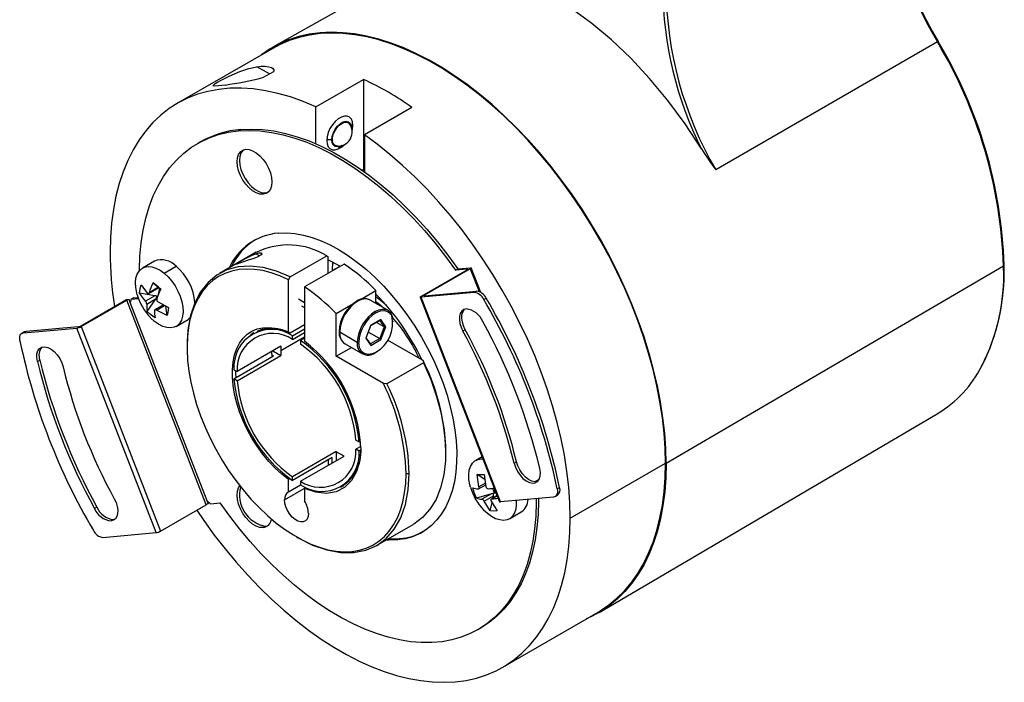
# Model space of a CAD drawing. Header units: millimetres. Extents: x 0 to 419, y 0 to 324.
# Tile 5 of 7: x 252 to 340, y 211 to 270. Entities that reach past the tile are written whole.
import ezdxf

# ---------------------------------------------------------------- set-up
doc = ezdxf.new("R2010")
doc.units = ezdxf.units.MM
doc.header["$LTSCALE"] = 1.5

msp = doc.modelspace()

# ---------------------------------------------------------------- linework, layer by layer
for p, q in [((285.370487, 273.846238), (274.908749, 267.910716)), ((274.883586, 267.80925), (266.398305, 262.910801)), ((334.116962, 268.376672), (314.37333, 256.978072)), ((274.58388, 265.527235), (273.461106, 266.175398)), ((274.011387, 265.196742), (274.984233, 265.758354)), ((278.740451, 262.588763), (282.983092, 265.037987)), ((282.983092, 265.037987), (282.983092, 257.003907)), ((278.740451, 259.30144), (278.740451, 262.588763)), ((287.296443, 262.547943), (283.053802, 260.098718)), ((281.922431, 260.694692), (281.922431, 261.005036)), ((282.028497, 260.943806), (281.922431, 261.005036)), ((271.84616, 260.454101), (272.058292, 260.576562)), ((283.053802, 260.098718), (283.053802, 256.811395)), ((268.398142, 259.446606), (268.18601, 259.324145)), ((280.154665, 259.657963), (279.696224, 259.657963)), ((280.755895, 258.984317), (281.024646, 259.139514)), ((282.983092, 257.003907), (282.872993, 256.940348)), ((282.983092, 257.003907), (282.997933, 256.851474)), ((274.250323, 254.92683), (274.038191, 254.804369)), ((274.250323, 254.92683), (274.461226, 254.973912)), ((273.402815, 249.63438), (270.150003, 247.756572)), ((273.706095, 249.316221), (273.376866, 249.506281)), ((279.695254, 249.320338), (279.836506, 249.23834)), ((279.836481, 247.76905), (279.83649, 249.238293)), ((264.335874, 248.843355), (263.275214, 248.231049)), ((265.207208, 247.781709), (266.267868, 248.394015)), ((281.25068, 248.585451), (277.715146, 246.54443)), ((280.215442, 248.774715), (280.19002, 248.000486)), ((280.19002, 248.000486), (280.898621, 248.409552)), ((340.02209, 248.403431), (309.941937, 230.82507)), ((340.079492, 248.353787), (340.079808, 248.484572)), ((288.133748, 245.732185), (292.199612, 248.079358)), ((292.48939, 248.157015), (288.423526, 245.809842)), ((291.180676, 248.039996), (291.392808, 248.162458)), ((292.213823, 248.132375), (291.180676, 248.039996)), ((291.392808, 248.162458), (292.517811, 248.26305)), ((292.213823, 248.132375), (292.227364, 248.097473)), ((292.48939, 248.157015), (293.271428, 246.141393)), ((293.433584, 246.062907), (292.585365, 248.249104)), ((263.150488, 246.725787), (263.694836, 246.001777)), ((264.700071, 246.515586), (264.21698, 246.917444)), ((276.300933, 247.197287), (276.442194, 247.442386)), ((276.300933, 242.521817), (276.300933, 247.197287)), ((263.550797, 245.285508), (263.00645, 246.009519)), ((264.388768, 245.769259), (263.00645, 246.009519)), ((264.388768, 245.769259), (263.550797, 245.285508)), ((263.816301, 245.967587), (264.725145, 246.492251)), ((264.700071, 246.515586), (263.8621, 246.031835)), ((264.642739, 245.723482), (264.562144, 245.6957)), ((264.78993, 246.440837), (264.649177, 245.740907)), ((264.78993, 246.440837), (264.723058, 246.495885)), ((264.906444, 246.34558), (264.78993, 246.440837)), ((282.702945, 245.433477), (284.079107, 246.227919)), ((284.079107, 245.089197), (284.079107, 246.227919)), ((292.843372, 246.049803), (288.105328, 245.62615)), ((288.409316, 245.756825), (293.055504, 246.172264)), ((288.44293, 245.75983), (288.423526, 245.809842)), ((293.055504, 246.172264), (292.843372, 246.049803)), ((257.743667, 243.0666), (261.809531, 245.413774)), ((257.821313, 243.021796), (261.887177, 245.36897)), ((262.085099, 245.438413), (261.809531, 245.413774)), ((268.958245, 227.144027), (261.887177, 245.36897)), ((262.191165, 245.165039), (262.085099, 245.438413)), ((262.268811, 245.45484), (262.191165, 245.165039)), ((269.050101, 227.486845), (262.191165, 245.165039)), ((262.480943, 245.577301), (262.268811, 245.45484)), ((262.268811, 245.45484), (262.919851, 245.513053)), ((262.480943, 245.577301), (262.883864, 245.613329)), ((263.660446, 245.029059), (264.498417, 245.51281)), ((263.70558, 244.374374), (264.498417, 245.51281)), ((265.145013, 244.958271), (264.383857, 244.518864)), ((264.51999, 244.493142), (265.239891, 244.908732)), ((264.664029, 245.209411), (265.608391, 244.716324)), ((265.464352, 244.000055), (265.372952, 244.839255)), ((277.715146, 245.144517), (277.184816, 245.45067)), ((277.44375, 244.878364), (277.715146, 244.721691)), ((280.543573, 244.186899), (282.031949, 245.04612)), ((285.133305, 244.480621), (283.57767, 245.37867)), ((288.037774, 245.640096), (295.108842, 227.415154)), ((295.176396, 227.401208), (288.105328, 245.62615)), ((293.693866, 245.43257), (293.905998, 245.555031)), ((265.464352, 244.000055), (264.51999, 244.493142)), ((280.543573, 240.368185), (280.543573, 244.186899)), ((266.27497, 243.034756), (267.33563, 243.647062)), ((277.715146, 243.173657), (276.442329, 242.438876)), ((283.630035, 243.130142), (283.180962, 241.972703)), ((283.215538, 242.008429), (283.640576, 243.103921)), ((284.528181, 243.648631), (283.630035, 243.130142)), ((283.637875, 243.100842), (284.478912, 243.586362)), ((284.824894, 243.003365), (284.146959, 243.394729)), ((284.433551, 243.560176), (284.824894, 243.003365)), ((284.977255, 243.00968), (284.528181, 243.648631)), ((285.599031, 243.489092), (285.599387, 243.45047)), ((252.753152, 242.536519), (252.54102, 242.414058)), ((252.687426, 242.459256), (257.425469, 242.882908)), ((252.899558, 242.581717), (252.687426, 242.459256)), ((257.545745, 242.997156), (252.899558, 242.581717)), ((264.496537, 224.657966), (257.425469, 242.882908)), ((257.821313, 243.021796), (264.892381, 224.796854)), ((273.199783, 242.473689), (273.05836, 242.392048)), ((276.442329, 242.438876), (276.300933, 242.521817)), ((276.654486, 242.192104), (277.715145, 242.804409)), ((276.654486, 241.864796), (277.715145, 242.477102)), ((276.654486, 241.864796), (276.654486, 242.192104)), ((282.417406, 241.613552), (280.861771, 242.511601)), ((283.417176, 242.52813), (284.416646, 241.951148)), ((284.824894, 243.003365), (284.416646, 241.951148)), ((284.528181, 241.852241), (284.977255, 243.00968)), ((292.048812, 242.735003), (291.83668, 242.612542)), ((267.250087, 241.34675), (267.25009, 241.183336)), ((277.715145, 242.081527), (275.593826, 240.856915)), ((277.715145, 241.988001), (277.361593, 241.7839)), ((277.361593, 241.7839), (277.361593, 241.456592)), ((281.327853, 241.48145), (282.883488, 240.583401)), ((283.180962, 241.972703), (283.630035, 241.333752)), ((283.624459, 241.455806), (283.222837, 242.027242)), ((284.416646, 241.951148), (283.605449, 241.482854)), ((283.630035, 241.333752), (284.528181, 241.852241)), ((288.285852, 239.980703), (285.114712, 241.811363)), ((275.605624, 241.258374), (271.716537, 239.013252)), ((271.716537, 238.196711), (275.605624, 240.441834)), ((274.815972, 240.73449), (274.821834, 240.805902)), ((274.846244, 240.330707), (274.815972, 240.73449)), ((274.836598, 240.325139), (274.816561, 240.802858)), ((274.968629, 240.401359), (274.8269, 240.483177)), ((274.898402, 240.850104), (275.605624, 240.441834)), ((280.543573, 240.368185), (281.899934, 241.151195)), ((253.911526, 239.915307), (254.123658, 240.037769)), ((271.433095, 238.360338), (274.968629, 240.401359)), ((284.750382, 237.939646), (280.543573, 240.368185)), ((288.321897, 239.796785), (285.069082, 237.918926)), ((288.285852, 239.980703), (288.321897, 239.796785)), ((271.433095, 239.176879), (271.716537, 239.013252)), ((271.716537, 238.196711), (271.433095, 238.360338)), ((285.069136, 237.918923), (284.750382, 237.939646)), ((303.98168, 217.549465), (334.115431, 235.247208)), ((282.299542, 232.903813), (282.582983, 232.740186)), ((282.582983, 232.740186), (282.724396, 232.821822)), ((280.543573, 231.889055), (276.654486, 229.643932)), ((280.543573, 231.889055), (280.543573, 231.072646)), ((282.727915, 232.334567), (282.299542, 232.087272)), ((282.582983, 231.923645), (282.299542, 232.087272)), ((282.701891, 231.992289), (282.582983, 231.923645)), ((290.301674, 231.805267), (290.30167, 231.958563)), ((280.19002, 231.357645), (276.654486, 229.316625)), ((277.361593, 229.235728), (281.25068, 231.480851)), ((279.836466, 231.153543), (279.836466, 230.664442)), ((280.19002, 230.868544), (280.19002, 231.357645)), ((293.554354, 231.421684), (292.973699, 231.086479)), ((296.397448, 230.857636), (296.60958, 230.980097)), ((301.403223, 225.957467), (309.888505, 230.855916)), ((276.376921, 229.527387), (276.300933, 229.39507)), ((276.300933, 228.297708), (276.300933, 229.39507)), ((276.654486, 229.316625), (276.654486, 229.643932)), ((277.361593, 229.235728), (277.361593, 228.908421)), ((293.263642, 228.734186), (293.112348, 229.831069)), ((293.800369, 229.404643), (293.112348, 229.831069)), ((293.84644, 229.070628), (293.263642, 228.734186)), ((293.739445, 229.846344), (293.890739, 228.74946)), ((298.632755, 229.396522), (298.265143, 229.184304)), ((298.513264, 229.327541), (298.520323, 229.223052)), ((275.947379, 227.58889), (277.698929, 228.600038)), ((276.300933, 228.297708), (277.361593, 228.910014)), ((277.715147, 228.578659), (277.715146, 227.4813)), ((277.715153, 228.578664), (277.807014, 228.738611)), ((280.957718, 228.708476), (281.22229, 228.86121)), ((293.233156, 228.555001), (293.867084, 228.92096)), ((294.459817, 228.617253), (294.61235, 228.191126)), ((294.559998, 228.116698), (294.61235, 228.191126)), ((294.61235, 228.191126), (294.681482, 228.516628)), ((294.7383, 228.370187), (294.61235, 228.191126)), ((294.61235, 228.191126), (294.787815, 228.242567)), ((294.61235, 228.191126), (294.805944, 228.195841)), ((300.245002, 228.547697), (300.457134, 228.670158)), ((269.050101, 227.486845), (269.339878, 227.229898)), ((269.156167, 227.213471), (269.050101, 227.486845)), ((269.339878, 227.229898), (270.189313, 227.30585)), ((294.368264, 228.119566), (293.056032, 227.734854)), ((294.368264, 228.119566), (293.530292, 227.635815)), ((293.721057, 227.456318), (294.559028, 227.940068)), ((294.272366, 226.590358), (293.721057, 227.456318)), ((294.272366, 226.590358), (294.431668, 227.340413)), ((294.348154, 227.471592), (294.899463, 226.605633)), ((294.900529, 227.952058), (294.368522, 227.644936)), ((294.408228, 227.6572), (294.903908, 227.94335)), ((294.514208, 227.729039), (294.559028, 227.940068)), ((299.914439, 227.82486), (295.176396, 227.401208)), ((300.060845, 227.870059), (300.272977, 227.99252)), ((259.204782, 226.941698), (258.99265, 226.819237)), ((264.892381, 224.796854), (268.958245, 227.144027)), ((295.973455, 225.890185), (297.034115, 226.502491)), ((260.692091, 225.818747), (260.479958, 225.696286)), ((260.692091, 225.818747), (260.828273, 225.845859)), ((259.758493, 224.234314), (264.496537, 224.657966)), ((274.250323, 225.226737), (274.038191, 225.104275)), ((274.250323, 225.226737), (274.461226, 225.273819)), ((284.148828, 223.507182), (287.401664, 225.385004)), ((277.006348, 224.28317), (277.159354, 224.194808)), ((285.988295, 224.004217), (286.200427, 224.126678)), ((295.395948, 212.679967), (303.88123, 217.578416)), ((293.183979, 216.021702), (293.396111, 216.144163))]:
    msp.add_line(p, q)
at = {"flags": 128}
for points in [[(313.093668, 258.848437), (311.634533, 261.076079), (310.087309, 263.173598), (308.468145, 265.127241), (306.793, 266.925283), (305.077489, 268.558018), (303.336739, 270.017722), (301.585274, 271.298603), (299.836903, 272.396723), (298.084496, 273.319563), (296.320842, 274.067927), (294.55975, 274.629803), (292.815744, 274.994214), (291.103952, 275.151414), (289.439991, 275.093077), (287.83982, 274.812498), (286.31959, 274.304783)], [(309.941937, 230.82507), (309.910718, 232.150952), (309.817155, 233.508852), (309.661532, 234.894648), (309.444322, 236.304129), (309.166185, 237.733015), (308.827965, 239.176967), (308.43069, 240.6316), (307.975565, 242.092496), (307.463974, 243.555218), (306.89747, 245.015324), (306.277773, 246.468379), (305.606765, 247.909972), (304.886485, 249.335723), (304.119119, 250.741303), (303.306998, 252.122443), (302.452589, 253.474949), (301.558486, 254.794713), (300.627405, 256.077727), (299.662173, 257.320094), (298.665721, 258.518042), (297.641077, 259.667933), (296.591351, 260.766273), (295.519732, 261.809729), (294.429474, 262.795129), (293.323888, 263.719483), (292.206332, 264.579983), (291.0802, 265.374015), (289.948912, 266.099168), (288.815904, 266.75324), (287.684616, 267.334245), (286.558484, 267.840417), (285.440928, 268.27022), (284.335342, 268.622348), (283.245084, 268.895732), (282.173465, 269.089542), (281.123739, 269.203189), (280.099095, 269.236328), (279.102643, 269.188858), (278.137411, 269.060924), (277.20633, 268.852913), (276.312227, 268.565459), (275.457818, 268.199433), (274.645697, 267.755948), (273.878331, 267.236349), (273.836066, 267.204529)], [(309.888505, 230.855916), (309.857366, 232.178352), (309.764047, 233.532724), (309.608828, 234.914917), (309.392183, 236.320735), (309.114769, 237.745908), (308.777428, 239.186107), (308.381185, 240.63696), (307.927243, 242.094059), (307.416982, 243.552979), (306.85195, 245.00929), (306.233863, 246.45857), (305.5646, 247.896415), (304.846191, 249.318461), (304.080819, 250.720388), (303.270809, 252.097939), (302.418621, 253.44693), (301.526841, 254.763264), (300.59818, 256.042943), (299.635456, 257.282082), (298.641595, 258.476916), (297.619613, 259.623818), (296.572616, 260.719304), (295.503782, 261.760048), (294.416357, 262.742888), (293.313645, 263.664839), (292.198993, 264.523103), (291.075788, 265.315071), (289.94744, 266.03834), (288.817376, 266.690712), (287.689028, 267.270206), (286.565823, 267.775063), (285.451171, 268.203749), (284.348459, 268.554962), (283.261034, 268.827635), (282.1922, 269.020941), (281.145203, 269.134293), (280.123221, 269.167346), (279.12936, 269.119999), (278.166636, 268.992398), (277.237975, 268.784928), (276.346195, 268.498221), (275.494007, 268.133146), (274.883586, 267.80925)], [(334.116962, 268.376672), (334.165862, 268.40499), (334.188745, 268.418474), (334.187488, 268.417804)], [(270.632679, 264.542582), (270.057797, 264.46172), (269.67763, 264.440327), (269.592306, 264.470962), (269.61407, 264.539036), (269.770128, 264.667684), (269.909166, 264.758174), (270.08377, 264.862279), (270.289583, 264.977615), (270.523721, 265.102258), (271.011112, 265.344694), (271.468143, 265.552678), (271.946971, 265.748813), (272.762332, 266.02158), (273.461106, 266.175398)], [(273.461106, 266.175398), (273.860471, 266.218387), (274.220817, 266.218392), (274.526693, 266.176281), (274.666711, 266.136921), (274.783345, 266.087726), (274.876311, 266.029424), (274.980777, 265.90108), (274.984233, 265.758354)], [(278.740451, 262.588763), (277.595116, 263.072263), (276.460268, 263.475486), (275.339511, 263.797151), (274.236404, 264.036238), (273.154452, 264.191985), (272.097089, 264.2639), (271.067674, 264.251752), (270.069477, 264.155582), (269.105668, 263.975695), (268.179307, 263.712661), (267.293336, 263.367316), (266.45057, 262.940757), (265.653685, 262.434339), (264.905212, 261.849669), (264.207528, 261.188606), (263.562848, 260.453247), (262.97322, 259.64593), (262.440517, 258.769217), (261.966431, 257.825893), (261.552467, 256.818954), (261.199939, 255.751598), (260.909968, 254.627215), (260.683474, 253.449375), (260.521178, 252.22182), (260.423593, 250.948447), (260.39103, 249.633302)], [(282.028497, 260.943806), (281.994595, 261.246662), (281.894856, 261.492774), (281.735078, 261.667838), (281.524547, 261.761681), (281.275498, 261.768849), (281.002405, 261.688924), (280.721138, 261.526552), (280.448044, 261.29117), (280.198995, 260.996456), (279.988464, 260.65954), (279.828687, 260.3), (279.728948, 259.938732), (279.695045, 259.596732)], [(272.058292, 260.576562), (273.008253, 260.617641), (273.987574, 260.573783), (274.992609, 260.445152), (276.019619, 260.232227), (277.064782, 259.935801), (278.124207, 259.556975), (279.193952, 259.097161), (280.270035, 258.558069), (281.348452, 257.941706), (282.42519, 257.250365), (283.496241, 256.486621), (284.557618, 255.653314), (285.605373, 254.753546), (286.635605, 253.790666), (287.644481, 252.768258), (288.628245, 251.690125), (289.583237, 250.560282), (290.505903, 249.382932), (291.392808, 248.162458)], [(280.154665, 259.657963), (280.190468, 259.966189), (280.294978, 260.290783), (280.459727, 260.605447), (280.67137, 260.88469), (280.912758, 261.105888), (281.164338, 261.251122), (281.405726, 261.308625), (281.617369, 261.273739), (281.782118, 261.149291), (281.886628, 260.945362), (281.922431, 260.678473)], [(280.726528, 259.101925), (280.590676, 259.10491), (280.412478, 259.180344), (280.285, 259.335811), (280.21857, 259.558714), (280.21857, 259.830996), (280.285, 260.130597), (280.412478, 260.433246), (280.590676, 260.714424), (280.805158, 260.951352), (281.038548, 261.124835)], [(281.038548, 261.124835), (281.271938, 261.220818), (281.48642, 261.231526), (281.664618, 261.156091), (281.792096, 261.000625), (281.8059, 260.971653)], [(281.964911, 260.46839), (281.994595, 260.601806), (282.028497, 260.943806)], [(263.007684, 248.00791), (263.0082, 248.08058), (263.051816, 249.299714), (263.161056, 250.475577), (263.335514, 251.603793), (263.57454, 252.680164), (263.877246, 253.700683), (264.242503, 254.661553), (264.668954, 255.559197), (265.155011, 256.390275), (265.698865, 257.151693), (266.298492, 257.840619), (266.95166, 258.454488), (267.655939, 258.991015), (268.408707, 259.448204), (269.207163, 259.824353), (270.048335, 260.118062), (270.929094, 260.328239), (271.84616, 260.454101)], [(271.84616, 260.454101), (272.796121, 260.49518), (273.775442, 260.451322), (274.780477, 260.322691), (275.807487, 260.109766), (276.85265, 259.813339), (277.912075, 259.434514), (278.98182, 258.9747), (280.057903, 258.435608), (281.13632, 257.819245), (282.213058, 257.127904), (283.284108, 256.364159), (284.345486, 255.530852), (285.393241, 254.631085), (286.423473, 253.668205), (287.432349, 252.645796), (288.416113, 251.567664), (289.371105, 250.437821), (290.293771, 249.260471), (291.180676, 248.039996)], [(301.403223, 225.957467), (301.370661, 227.310208), (301.273076, 228.69625), (301.110779, 230.111189), (300.884285, 231.550533), (300.594314, 233.009709), (300.241787, 234.484085), (299.827822, 235.968977), (299.353736, 237.459669), (298.821033, 238.951428), (298.231405, 240.439515), (297.586725, 241.919205), (296.889041, 243.385798), (296.140568, 244.834636), (295.343683, 246.261118), (294.500917, 247.660714), (293.614947, 249.028978), (292.688586, 250.361566), (291.724776, 251.654244), (290.726579, 252.902908), (289.697164, 254.103592), (288.639802, 255.252483), (287.557849, 256.345931), (286.454742, 257.380465), (285.333985, 258.352798), (284.199137, 259.259843), (283.053802, 260.098718)], [(279.695045, 259.596732), (279.728948, 259.293876), (279.828687, 259.047764), (279.988464, 258.872699), (280.198995, 258.778857), (280.448044, 258.771689), (280.721138, 258.851614), (281.002405, 259.013986), (281.241862, 259.215897)], [(281.038692, 259.147625), (280.912758, 259.085314), (280.67137, 259.027811), (280.459727, 259.062696), (280.294978, 259.187145), (280.190468, 259.391074), (280.154665, 259.657963)], [(274.038191, 254.804369), (273.741091, 254.823132), (273.422982, 254.928692), (273.097765, 255.116435), (272.779656, 255.378157), (272.482556, 255.702418), (272.21945, 256.075047), (272.001838, 256.479758), (271.83923, 256.898864), (271.738733, 257.314047), (271.704738, 257.707162), (271.738733, 258.061027), (271.83923, 258.360179), (272.001838, 258.591541), (272.21945, 258.745002), (272.482556, 258.813856)], [(272.271653, 258.766774), (272.21397, 258.714002), (272.051362, 258.48264), (271.950865, 258.183489), (271.916871, 257.829623), (271.950865, 257.436508), (272.051362, 257.021325), (272.21397, 256.602219), (272.431582, 256.197508), (272.694688, 255.824879), (272.991788, 255.500618), (273.309897, 255.238897), (273.635114, 255.051153), (273.953223, 254.945593), (274.250323, 254.92683)], [(272.482556, 258.813856), (272.779656, 258.795093), (273.097765, 258.689533), (273.422982, 258.50179), (273.741091, 258.240068), (274.038191, 257.915807), (274.301296, 257.543178), (274.518908, 257.138467), (274.681517, 256.719362), (274.782014, 256.304179), (274.816008, 255.911064), (274.782014, 255.557198), (274.681517, 255.258047), (274.518908, 255.026684), (274.301296, 254.873223), (274.038191, 254.804369)], [(275.381694, 251.34163), (276.100404, 251.364395), (276.846019, 251.306814), (277.614163, 251.169223), (278.400327, 250.952431), (279.199899, 250.657709), (280.008186, 250.286788), (280.820445, 249.841843), (281.631908, 249.325486), (282.437815, 248.740748), (283.233436, 248.091058), (284.014101, 247.380232), (284.77523, 246.612438), (285.512356, 245.792185), (286.221153, 244.924284), (286.897461, 244.013829), (287.537313, 243.066163), (288.136952, 242.086848), (288.69286, 241.08163), (289.201775, 240.056408), (289.66071, 239.017199), (290.066971, 237.970102), (290.418176, 236.92126), (290.712263, 235.876829), (290.947505, 234.842939), (291.122523, 233.825656), (291.23629, 232.83095), (291.288137, 231.86466), (291.277761, 230.932454), (291.205222, 230.039804), (291.070946, 229.191948), (290.875722, 228.393862), (290.620694, 227.650229), (290.307359, 226.965413), (289.937557, 226.343433), (289.513457, 225.787939), (289.037548, 225.302191), (288.512623, 224.88904), (287.941762, 224.550909), (287.328316, 224.289783), (286.675884, 224.107195), (285.988295, 224.004217)], [(271.927297, 248.669463), (271.685806, 248.588719), (271.551539, 248.547229), (271.540326, 248.550956), (271.577571, 248.577555), (271.67379, 248.635283), (271.829102, 248.725431), (272.03021, 248.841049), (272.252321, 248.9671), (272.465704, 249.085186), (272.685919, 249.202073), (273.063094, 249.383706), (273.376866, 249.506281)], [(273.376866, 249.506281), (273.652326, 249.576146), (273.843283, 249.577035), (273.907903, 249.498787), (273.847389, 249.414498), (273.786011, 249.366391), (273.703716, 249.314728), (273.603599, 249.261414), (273.487119, 249.207189), (273.205588, 249.094711), (272.710671, 248.924322), (272.280449, 248.784967), (271.927297, 248.669463)], [(276.442194, 247.442386), (278.263907, 248.494039), (279.695254, 249.320338)], [(262.806604, 245.856324), (262.760436, 246.028947), (262.675706, 246.493497), (262.654765, 246.931898), (262.698249, 247.33083), (262.804837, 247.678171), (262.971291, 247.963367), (263.192551, 248.177754), (263.461897, 248.314816), (263.771143, 248.37039), (264.110894, 248.342787), (264.470826, 248.232845), (264.840003, 248.043905), (265.207208, 247.781709)], [(276.442194, 247.442386), (275.217252, 247.95893), (274.022428, 248.283297), (272.876349, 248.410427), (271.796884, 248.33834), (270.800863, 248.068158), (269.903814, 247.604093), (269.119724, 246.953378), (268.460816, 246.126158), (267.937366, 245.135329), (267.557535, 243.996338), (267.327244, 242.72694), (267.250087, 241.346926)], [(279.834777, 248.952571), (280.138025, 248.812379), (280.897127, 248.410415), (280.898621, 248.409552)], [(340.02209, 248.403431), (340.021992, 248.330162), (340.021775, 248.272706)], [(340.021775, 248.272706), (340.066949, 248.313683), (340.075848, 248.35407)], [(265.207208, 247.781709), (265.561283, 247.454221), (265.89147, 247.071394), (266.187737, 246.64486), (266.441081, 246.187577), (266.643805, 245.713441), (266.789749, 245.236857), (266.874478, 244.772308), (266.895419, 244.333907), (266.851935, 243.934975), (266.745347, 243.587634), (266.578894, 243.302438), (266.357633, 243.088051), (266.088287, 242.950989), (265.779041, 242.895415), (265.43929, 242.923018), (265.079358, 243.03296), (264.710181, 243.221899), (264.342976, 243.484096)], [(276.300933, 247.197287), (275.525457, 247.543755), (274.759465, 247.813511), (274.007856, 248.004829), (273.275438, 248.116488), (272.566895, 248.147771), (271.886759, 248.098479), (271.23938, 247.968927), (270.628899, 247.759944), (270.059221, 247.472867), (269.53399, 247.109532), (269.056565, 246.672262), (268.63, 246.163855), (268.257023, 245.587562), (267.94002, 244.94707), (267.681018, 244.246474), (267.481674, 243.490258), (267.343263, 242.683256), (267.26667, 241.830631), (267.252386, 240.937837), (267.300501, 240.010584), (267.410709, 239.054803), (267.582303, 238.076606), (267.814186, 237.082252), (268.104876, 236.078099), (268.452513, 235.070571), (268.854873, 234.066112), (269.309383, 233.071147), (269.813136, 232.092039), (270.362909, 231.135052), (270.955187, 230.206306), (271.58618, 229.311741), (272.251853, 228.45708), (272.947949, 227.647789), (273.670014, 226.889044), (274.413431, 226.185698), (275.173444, 225.542251), (275.945192, 224.962817), (276.723739, 224.451104), (277.504106, 224.010383), (278.2813, 223.643474), (279.050351, 223.352724), (279.80634, 223.139992), (280.544431, 223.006639), (281.259903, 222.953518), (281.948181, 222.980968), (282.604862, 223.088815), (283.225745, 223.276368), (283.806859, 223.542428), (284.344488, 223.885293), (284.835192, 224.302769), (285.275834, 224.792188), (285.663594, 225.350417), (285.995992, 225.973888), (286.270902, 226.658611), (286.486567, 227.400208), (286.641606, 228.193934), (286.735028, 229.034714), (286.766235, 229.917169)], [(292.213823, 248.132375), (292.229705, 248.132801), (292.240901, 248.130858), (292.24698, 248.126619), (292.247708, 248.120249), (292.243059, 248.111992), (292.23321, 248.102165), (292.21854, 248.091146), (292.199612, 248.079358)], [(292.517811, 248.26305), (292.549575, 248.263901), (292.571966, 248.260014), (292.584125, 248.251538), (292.585582, 248.238797), (292.576283, 248.222283), (292.556585, 248.202629), (292.527245, 248.180591), (292.48939, 248.157015)], [(263.00645, 246.009519), (263.058958, 246.415596), (263.150488, 246.725787)], [(264.21698, 246.917444), (264.594885, 246.608628), (264.909261, 246.351468)], [(263.694836, 246.001777), (263.719439, 245.979873), (263.745072, 245.965191), (263.792678, 245.958807), (263.833303, 245.981016), (263.849837, 246.003225), (263.8621, 246.031835)], [(264.562144, 245.6957), (264.474022, 245.745706), (264.388768, 245.769259)], [(264.722706, 246.496393), (264.722301, 246.496977), (264.700071, 246.515586)], [(277.715146, 246.54443), (277.715146, 243.834593), (277.715145, 241.705434)], [(288.105328, 245.62615), (288.073564, 245.625298), (288.051172, 245.629186), (288.039014, 245.637662), (288.037556, 245.650403), (288.046855, 245.666917), (288.066553, 245.686571), (288.095894, 245.708609), (288.133748, 245.732185)], [(288.409316, 245.756825), (288.393434, 245.756399), (288.382238, 245.758342), (288.376159, 245.762581), (288.37543, 245.768951), (288.38008, 245.777208), (288.389929, 245.787035), (288.404599, 245.798054), (288.423526, 245.809842)], [(264.498417, 245.51281), (264.548076, 245.613891), (264.562144, 245.6957)], [(285.017714, 244.905426), (284.614021, 245.254664), (284.08015, 245.664965)], [(284.645326, 244.762326), (284.268081, 245.087526), (284.08183, 245.237225)], [(264.39786, 243.808398), (263.993958, 244.102207), (263.70558, 244.374374)], [(264.51999, 244.493142), (264.48803, 244.510798), (264.457018, 244.522376), (264.405245, 244.526355), (264.368779, 244.506546), (264.357564, 244.4873), (264.352726, 244.463084)], [(265.608391, 244.716324), (265.529883, 244.295237), (265.464352, 244.000055)], [(284.033274, 244.383365), (284.340104, 244.520345), (284.634439, 244.582423), (284.90519, 244.56726), (285.142158, 244.475429), (285.336417, 244.310389), (285.480649, 244.078356), (285.552446, 243.866357)], [(284.079107, 244.246754), (284.092193, 244.254245), (284.102879, 244.260269)], [(284.102879, 244.260269), (284.494109, 244.419721), (284.857292, 244.448736), (285.167731, 244.345091), (285.300841, 244.241408), (285.411912, 244.105967), (285.486365, 243.967779)], [(292.121907, 244.587831), (291.906011, 244.528617), (291.730797, 244.395208), (291.604991, 244.194249), (291.534856, 243.935746), (291.523886, 243.632573), (291.572627, 243.299826), (291.678652, 242.954077), (291.83668, 242.612542)], [(292.048812, 242.735003), (291.890784, 243.076538), (291.784759, 243.422288), (291.736018, 243.755034), (291.746988, 244.058208), (291.817123, 244.31671), (291.942929, 244.517669), (291.985724, 244.560719)], [(264.342976, 243.484096), (263.988901, 243.811583), (263.984167, 243.816505)], [(267.532625, 243.795569), (267.418293, 243.700357), (267.33563, 243.647062)], [(283.63983, 243.104234), (283.639442, 243.113541), (283.630035, 243.130142)], [(252.356863, 241.736419), (252.336917, 241.878758), (252.335605, 242.012344), (252.352961, 242.13364), (252.388526, 242.239438), (252.441358, 242.326936), (252.51006, 242.39382), (252.592812, 242.438319), (252.687426, 242.459256)], [(252.899558, 242.581717), (252.804944, 242.560781), (252.753152, 242.536519)], [(276.300933, 229.39507), (275.696931, 229.868771), (275.107978, 230.407685), (274.540834, 231.005627), (274.002009, 231.655732), (273.497687, 232.350539), (273.033657, 233.082073), (272.615244, 233.841938), (272.247253, 234.62141), (271.933906, 235.411544), (271.6788, 236.203271), (271.484864, 236.987501), (271.354323, 237.755235), (271.288676, 238.497661), (271.288676, 239.206255), (271.354323, 239.872885), (271.484864, 240.4899), (271.6788, 241.050217), (271.933906, 241.547404), (272.247253, 241.975755), (272.615244, 242.330354), (273.033657, 242.60713), (273.497687, 242.802906), (274.002009, 242.915435), (274.540834, 242.943426), (275.107978, 242.886557), (275.696931, 242.745481), (276.300933, 242.521817)], [(273.214027, 242.448059), (272.956887, 242.315059), (272.869836, 242.227933)], [(284.055335, 240.722116), (283.747718, 240.586533), (283.398817, 240.528473), (283.040963, 240.609363), (282.794056, 240.811287), (282.621326, 241.151441), (282.558828, 241.613552)], [(283.215491, 242.009822), (283.20358, 241.990153), (283.180962, 241.972703)], [(253.911526, 239.915307), (253.858333, 240.274968), (253.874859, 240.599521), (253.960144, 240.870107), (254.10923, 241.070998), (254.313453, 241.19052), (254.560945, 241.221728), (254.837323, 241.162806), (255.126523, 241.01718), (255.41174, 240.793313), (255.676397, 240.504215), (255.905114, 240.166687), (256.084597, 239.800345), (256.204417, 239.426481)], [(284.079107, 240.735628), (284.065794, 240.728009), (284.055335, 240.722116)], [(288.321897, 239.796785), (288.967464, 238.296975), (289.493337, 236.786164), (289.892167, 235.285467), (290.158381, 233.815854), (290.288257, 232.397863), (290.279981, 231.051309), (290.133668, 229.795011), (289.851363, 228.646525), (289.437011, 227.6219), (288.896401, 226.735455), (288.237088, 225.999578), (287.468285, 225.424553), (287.398062, 225.391678)], [(271.582499, 239.09063), (271.5633, 238.856705), (271.593568, 238.452977)], [(282.735591, 232.230274), (282.640304, 231.097345), (282.361761, 230.109299), (281.909028, 229.29828), (281.296822, 228.690673), (280.545123, 228.306384), (279.678275, 228.157544), (278.724552, 228.24937), (277.715147, 228.578659)], [(292.505089, 228.711754), (292.450661, 228.918703), (292.370502, 229.381822), (292.354243, 229.817792), (292.40238, 230.213367), (292.513448, 230.556528), (292.684075, 230.836848), (292.909074, 231.045809), (293.18161, 231.177063), (293.493402, 231.226621), (293.631517, 231.222804)], [(296.397448, 230.857636), (296.517268, 230.483771), (296.696752, 230.117429), (296.925468, 229.779902), (297.190125, 229.490803), (297.475342, 229.266936), (297.764542, 229.12131), (298.04092, 229.062389), (298.288412, 229.093596), (298.492635, 229.213118), (298.641721, 229.41401), (298.727006, 229.684595), (298.743532, 230.009149), (298.690339, 230.368809)], [(298.493249, 229.213675), (298.253052, 229.18485), (297.976674, 229.243771), (297.687474, 229.389397), (297.402257, 229.613265), (297.1376, 229.902363), (296.908884, 230.239891), (296.7294, 230.606232), (296.60958, 230.980097)], [(309.941937, 230.82507), (309.910718, 229.535232), (309.817155, 228.285357), (309.661532, 227.07924), (309.444322, 225.920544), (309.166185, 224.812788), (308.827965, 223.759337), (308.43069, 222.763388), (307.975565, 221.827968), (307.463974, 220.955917), (306.89747, 220.149883), (306.277773, 219.412314), (305.606765, 218.74545), (304.886485, 218.151317), (304.119119, 217.631719), (303.306998, 217.188233), (302.833709, 216.973695)], [(303.88123, 217.578416), (304.080819, 217.696853), (304.846191, 218.215101), (305.5646, 218.80769), (306.233863, 219.472821), (306.85195, 220.208472), (307.416982, 221.012412), (307.927243, 221.882197), (308.381185, 222.815186), (308.777428, 223.808546), (309.114769, 224.85926), (309.392183, 225.964137), (309.608828, 227.119821), (309.764047, 228.322804), (309.857366, 229.56943), (309.888505, 230.855916)], [(277.147745, 224.20165), (277.149561, 224.200464), (278.441684, 223.552332), (279.711696, 223.110884), (280.937868, 222.883674), (282.099219, 222.874589), (283.175879, 223.083784), (284.149425, 223.507678), (285.0032, 224.139019), (285.722597, 224.967003), (286.295307, 225.977464), (286.71153, 227.153112), (286.964145, 228.47383), (287.04883, 229.917022)], [(286.766235, 229.917169), (286.924488, 229.917151), (287.04883, 229.91707)], [(293.112348, 229.831069), (293.443426, 229.852118), (293.739445, 229.846344)], [(274.038191, 225.104275), (273.741091, 225.123038), (273.422982, 225.228598), (273.097765, 225.416342), (272.779656, 225.678063), (272.482556, 226.002324), (272.21945, 226.374953), (272.001838, 226.779664), (271.83923, 227.19877), (271.738733, 227.613953), (271.704738, 228.007068), (271.738733, 228.360934), (271.83923, 228.660085), (271.950216, 228.833905)], [(293.056032, 227.734854), (292.846296, 228.238255), (292.729307, 228.647616)], [(293.203567, 228.548578), (293.2236, 228.5507), (293.241146, 228.560729), (293.264645, 228.599276), (293.272848, 228.658607), (293.270535, 228.695418), (293.263642, 228.734186)], [(300.245002, 228.547697), (300.264948, 228.405358), (300.26626, 228.271773), (300.248904, 228.150476), (300.213339, 228.044678), (300.160507, 227.95718), (300.091806, 227.890296), (300.009053, 227.845797), (299.914439, 227.82486)], [(260.765185, 227.671574), (260.923214, 227.330039), (261.029238, 226.98429), (261.077979, 226.651543), (261.067009, 226.34837), (260.996874, 226.089867), (260.871068, 225.888908), (260.695854, 225.7555), (260.479958, 225.696286)], [(298.36166, 227.686018), (298.362253, 227.32887), (298.323862, 226.138433), (298.223148, 224.988751), (298.060466, 223.883885), (297.836392, 222.827741), (297.551717, 221.824048), (297.207447, 220.876354), (296.804798, 219.988008), (296.345194, 219.162147), (295.830257, 218.40169), (295.261808, 217.709324), (294.641855, 217.087495), (293.972588, 216.538401), (293.256372, 216.06398), (292.495738, 215.665911), (291.693373, 215.345599), (290.852113, 215.104175), (289.974929, 214.942493), (289.064921, 214.861125), (288.125304, 214.860357), (287.159398, 214.940193), (286.170617, 215.10035), (285.162453, 215.340262), (284.138469, 215.659082), (283.102283, 216.055684), (282.057556, 216.528665), (281.00798, 217.076355), (279.957262, 217.696819), (278.909115, 218.387864), (277.867244, 219.147049), (276.835328, 219.971691), (275.817014, 220.858876), (274.8159, 221.805471), (273.835523, 222.80813), (272.879347, 223.86331), (271.950751, 224.967284), (271.053016, 226.11615), (270.189313, 227.30585)], [(278.0687, 226.364278), (278.037879, 226.088954), (277.947207, 225.865215), (277.801955, 225.706066), (277.610563, 225.620754), (277.384155, 225.614239), (277.135888, 225.686897), (276.880191, 225.834508), (276.631924, 226.048492), (276.405516, 226.316413), (276.214124, 226.622701), (276.068871, 226.949556), (275.9782, 227.277981), (275.947379, 227.58889)], [(298.574518, 227.705051), (298.574385, 227.451331), (298.535994, 226.260894), (298.43528, 225.111212), (298.272598, 224.006347), (298.048524, 222.950202), (297.763849, 221.946509), (297.419579, 220.998815), (297.01693, 220.110469), (296.557326, 219.284608), (296.042389, 218.524151), (295.47394, 217.831785), (294.853987, 217.209956), (294.18472, 216.660862), (293.468504, 216.186442), (293.396111, 216.144163)], [(296.583232, 227.527), (296.59291, 227.158872), (296.544774, 226.763297), (296.433705, 226.420136), (296.263079, 226.139816), (296.03808, 225.930855), (295.765544, 225.799601), (295.453752, 225.750043), (295.112178, 225.783687), (294.751201, 225.89951), (294.381788, 226.093992), (294.015164, 226.361226), (293.682652, 226.671935)], [(294.408228, 227.6572), (294.380713, 227.650788), (294.357913, 227.637697), (294.330248, 227.596745), (294.326203, 227.539814), (294.333896, 227.506105), (294.348154, 227.471592)], [(294.559998, 228.116698), (294.454655, 228.13301), (294.368264, 228.119566)], [(294.559028, 227.940068), (294.569792, 228.046809), (294.559998, 228.116698)], [(295.108842, 227.415154), (295.110082, 227.41272), (295.12224, 227.404243), (295.144632, 227.400356), (295.176396, 227.401208)], [(268.115306, 226.657409), (268.752693, 225.725954), (269.681355, 224.446274), (270.644078, 223.207136), (271.63794, 222.012301), (272.659921, 220.865399), (273.706919, 219.769913), (274.775753, 218.72917), (275.863178, 217.74633), (276.96589, 216.824378), (278.080541, 215.966115), (279.203747, 215.174147), (280.332095, 214.450878), (281.462159, 213.798506), (282.590507, 213.219012), (283.713712, 212.714155), (284.828363, 212.285469), (285.931076, 211.934256), (287.0185, 211.661582), (288.087334, 211.468276), (289.134332, 211.354925), (290.156313, 211.321872), (291.150175, 211.369218), (292.112898, 211.49682), (293.04156, 211.70429), (293.933339, 211.990997), (294.785528, 212.356072), (295.595538, 212.798405), (296.36091, 213.316652), (297.079318, 213.909241), (297.748582, 214.574372), (298.366668, 215.310024), (298.9317, 216.113963), (299.441962, 216.983748), (299.895904, 217.916737), (300.292146, 218.910097), (300.629487, 219.960811), (300.906902, 221.065688), (301.123547, 222.221373), (301.278765, 223.424355), (301.372085, 224.670982), (301.403223, 225.957467)], [(294.899463, 226.605633), (294.542385, 226.569574), (294.272366, 226.590358)], [(285.988295, 224.004217), (285.269585, 223.981451), (284.991625, 223.993718)], [(285.203757, 224.116179), (285.481717, 224.103912), (286.200427, 224.126678)]]:
    msp.add_lwpolyline(points, dxfattribs=at)
for centre, radius, start, end in [((363.260368, 285.769041), 33.93866, 182.11268853, 210.82815005), ((363.094785, 285.768088), 33.712565, 181.98725255, 210.97242073), ((341.680396, 273.286487), 32.0259, 180.18894999, 206.79657469), ((342.478763, 273.379465), 32.541067, 180.35636428, 210.26641012), ((298.529838, 246.995716), 41.516125, 1.94313974, 30.99769883), ((298.66574, 247.083884), 41.437748, 1.93709372, 30.98845564), ((266.208176, 296.447475), 32.210222, 277.89530109, 284.01989699), ((271.547805, 240.248444), 27.299949, 54.7690059, 65.23637063), ((280.72035, 260.35191), 1.25, 262.18817113, 38.95871273), ((272.770279, 251.777349), 8.827971, 94.62600085, 119.6868622), ((361.244388, 290.419141), 57.577783, 213.25142237, 215.50669905), ((275.852916, 246.016545), 5.345894, 95.05698886, 155.38646386), ((276.321603, 245.938871), 5.662991, 122.33771646, 154.62664419), ((276.289129, 243.809726), 6.478312, 58.27967043, 116.35050879), ((291.935812, 249.758576), 31.545031, 180.22753837, 189.00825158), ((264.971356, 247.197594), 1.76419, 42.70080933, 111.11318462), ((263.240631, 244.760828), 4.729081, 4.56120408, 50.19833039), ((271.500986, 234.01289), 17.533284, 44.16097014, 56.21570714), ((321.244426, 247.926759), 18.839907, 333.63572386, 1.29878733), ((339.980238, 248.494303), 0.100046, 294.72925561, 354.4055698), ((322.541564, 247.560928), 17.494697, 332.6120692, 2.3317437), ((270.419723, 243.917977), 6.889907, 154.19293086, 162.13320454), ((267.534056, 247.225619), 4.921765, 196.15352157, 223.84110189), ((271.112004, 243.352001), 6.889907, 154.19293086, 162.13320454), ((267.86522, 231.851614), 17.688977, 44.21422187, 56.16246979), ((268.591157, 230.696544), 21.715189, 25.51750598, 44.47628777), ((292.729604, 244.998469), 1.057471, 24.2367758, 83.82390377), ((292.941736, 245.120931), 1.057471, 24.2367758, 83.82390377), ((262.172459, 244.872657), 0.572462, 98.77793168, 119.89046485), ((263.274251, 245.015601), 0.386429, 1.99579853, 44.30387319), ((265.903508, 244.854798), 2.249822, 175.5576617, 192.32979585), ((264.786157, 245.413294), 0.237662, 167.22169396, 239.07797777), ((284.113066, 242.469765), 3.312176, 121.45000829, 177.8635292), ((284.31045, 242.356499), 3.452165, 122.22495921, 177.42488989), ((283.042948, 244.345728), 1.157138, 62.76587159, 125.5780087), ((282.410786, 245.194102), 0.101557, 54.61086363, 113.19495094), ((283.112643, 244.358719), 1.12096, 65.49030241, 125.00534957), ((245.646903, 217.077582), 55.789927, 11.86431597, 30.54704377), ((245.859035, 217.200043), 55.789927, 11.86431597, 30.54704377), ((266.595789, 244.288822), 2.249822, 175.5576617, 192.32979585), ((285.863358, 241.459478), 3.449394, 122.04276568, 177.43991886), ((285.822798, 241.484565), 3.266518, 122.26305736, 177.73694226), ((283.95131, 244.255791), 0.151635, 1.69225239, 57.28002208), ((282.617783, 243.294311), 2.946579, 299.73171583, 13.21227211), ((291.908009, 242.758112), 1.842178, 22.56045947, 83.33227094), ((257.458385, 243.562913), 0.572462, 278.77793168, 299.89046485), ((284.431302, 243.676344), 0.100765, 297.88060875, 344.0365864), ((274.803446, 234.274836), 14.395747, 24.26747069, 41.75732627), ((246.9786, 217.838993), 53.208084, 13.62033513, 28.79102461), ((257.250748, 244.014421), 1.144923, 278.77793168, 299.89046485), ((274.769724, 239.42741), 3.346021, 55.71676107, 184.29399068), ((274.879681, 239.236948), 3.171044, 55.96556549, 184.04518626), ((274.814738, 239.535914), 3.328099, 60.72215788, 113.88555578), ((281.968105, 242.473013), 1.171101, 174.10745714, 237.58296813), ((280.898827, 242.600023), 0.095873, 184.04210342, 247.26239409), ((281.965574, 242.390493), 1.110427, 173.73862798, 234.94919162), ((284.894999, 243.153098), 0.165332, 244.91096227, 299.83584219), ((249.98149, 219.610994), 47.759063, 13.62033513, 28.79102461), ((250.193622, 219.733455), 47.759063, 13.62033513, 28.79102461), ((306.954962, 253.206534), 55.789927, 191.86431597, 210.54704377), ((270.292944, 231.673671), 12.336228, 4.9596351, 55.04036505), ((270.622819, 231.864106), 11.72292, 5.08825273, 54.91174742), ((270.128299, 231.617889), 12.622156, 2.78089182, 53.05316171), ((283.382862, 241.453311), 0.978663, 170.57625292, 307.86130448), ((282.488117, 241.750023), 0.153702, 242.60967267, 297.39032217), ((283.510098, 241.388252), 0.131739, 335.56261026, 32.32470276), ((284.210319, 241.606135), 0.402001, 37.74896876, 59.11946025), ((255.249278, 240.440094), 1.195361, 140.96650026, 199.66820267), ((282.31424, 240.860316), 6.720415, 176.6043138, 180.0289965), ((283.021002, 240.860316), 7.427177, 180.02623678, 183.23002689), ((284.011242, 240.715564), 0.044577, 231.5432095, 8.45134618), ((305.623265, 252.445123), 53.208084, 193.62033513, 208.79102461), ((305.835397, 252.567584), 53.208084, 193.62033513, 208.79102461), ((271.449123, 231.485598), 18.858479, 1.43710934, 26.77358886), ((302.620375, 250.673122), 47.759063, 193.62033513, 208.79102461), ((328.844312, 244.134595), 10.323242, 300.67156246, 333.40542741), ((283.723135, 239.426853), 12.336228, 184.9596351, 235.04036505), ((283.39326, 239.236418), 11.72292, 185.08825273, 234.91174742), ((267.7641, 229.406901), 19.008985, 1.5382035, 26.67181925), ((267.883673, 229.421343), 19.171568, 1.48168605, 26.31070311), ((279.136398, 231.863577), 3.171044, 235.96556549, 4.04518626), ((279.246354, 231.673115), 3.346021, 235.71676107, 4.29399068), ((284.42403, 237.794391), 7.066183, 236.69067348, 243.31470305), ((279.049186, 231.924409), 3.716179, 303.21842795, 7.25778372), ((274.766995, 228.011183), 2.831977, 165.21098681, 259.4879542), ((276.67121, 227.670432), 0.72841, 120.55313504, 186.42749697), ((297.232541, 230.081048), 4.921765, 196.15352157, 223.84110189), ((293.2988, 230.189672), 1.643855, 249.73041983, 266.67884976), ((294.095054, 228.775482), 0.205965, 187.25806376, 266.22778785), ((293.121538, 237.797051), 9.27689, 275.93955347, 279.51352449), ((299.863829, 228.467554), 0.626945, 310.73841514, 18.85424723), ((275.869793, 226.282756), 2.200417, 2.12319379, 33.00342811), ((293.625525, 229.276909), 1.643855, 249.73041983, 266.67884976), ((293.432614, 227.340888), 0.310682, 21.81044147, 71.67541014), ((293.447629, 236.889527), 9.282166, 275.94010395, 279.53084704), ((296.281918, 227.637503), 1.361636, 303.53332712, 359.33926169), ((260.693856, 227.526004), 1.842178, 202.56045947, 263.33227094), ((260.905988, 227.648465), 1.842178, 202.56045947, 263.33227094), ((269.243527, 226.647715), 0.572462, 98.77793168, 119.89046485), ((273.911906, 225.973457), 0.878308, 278.26678414, 352.7965503), ((259.872261, 225.285647), 1.057471, 204.2367758, 263.82390377), ((264.321816, 225.789479), 1.144923, 278.77793168, 299.89046485), ((285.775755, 229.402656), 5.293042, 274.60191009, 298.35628517)]:
    msp.add_arc(centre, radius, start, end)

doc.saveas('drawing.dxf')
